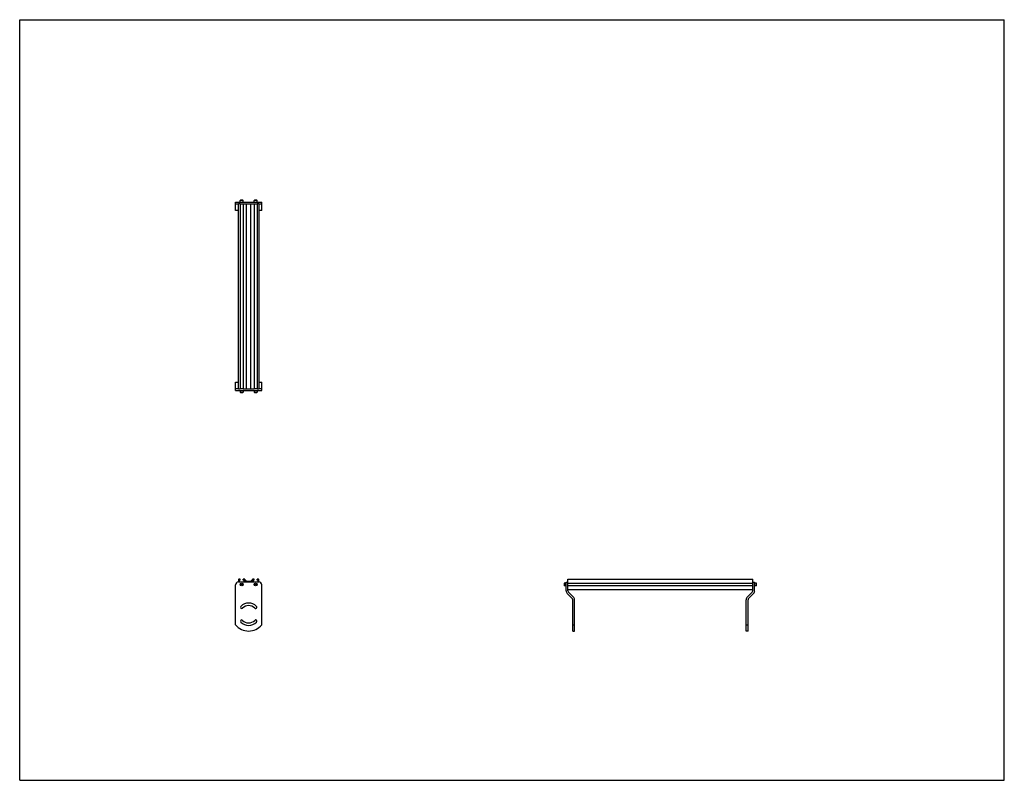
# Model space of a CAD drawing. Header units: inches. Extents: x 0 to 132, y 0 to 102.
import ezdxf

# ---------------------------------------------------------------- set-up
doc = ezdxf.new("R2010")
doc.units = ezdxf.units.IN
doc.header["$LTSCALE"] = 7.26
doc.header["$MEASUREMENT"] = 0
doc.layers.get('0').update_dxf_attribs({"linetype": 'CONTINUOUS'})
for name, color, linetype in [('300825M_BL2', 7, 'CONTINUOUS'), ('300825M_BL3', 7, 'CONTINUOUS'), ('708180P_BL0', 7, 'CONTINUOUS'), ('708180P_BL4', 7, 'CONTINUOUS'), ('708180P_BL5', 7, 'CONTINUOUS'), ('708180P_BL6', 7, 'CONTINUOUS'), ('710210_02479_BL1', 7, 'CONTINUOUS')]:
    doc.layers.add(name, color=color, linetype=linetype)

# ---------------------------------------------------------------- blocks, each defined once
blk = doc.blocks.new('708180P_BL0', base_point=(29.76, 39.16))
at = {"layer": '708180P_BL0', "color": 7, "linetype": 'CONTINUOUS'}
for p, q in [((29.57, 52.26), (29.57, 52.04)), ((29.57, 52.04), (29.94, 52.04)), ((29.59, 52.02), (29.57, 52.04)), ((29.59, 52.02), (29.92, 52.02)), ((29.92, 52.02), (29.94, 52.04)), ((29.94, 52.26), (29.94, 52.04)), ((29.7, 26.36), (29.64, 26.26)), ((29.64, 26.26), (29.7, 26.16)), ((29.7, 26.36), (29.81, 26.36)), ((29.81, 26.16), (29.7, 26.16)), ((29.87, 26.26), (29.81, 26.36)), ((29.81, 26.16), (29.87, 26.26))]:
    blk.add_line(p, q, dxfattribs=at)
for radius in [0.187, 0.163]:
    blk.add_circle((29.76, 26.26), radius, dxfattribs=at)
blk = doc.blocks.new('710210_02479_BL1', base_point=(63.82, 51.42))
at = {"layer": '710210_02479_BL1', "color": 7, "linetype": 'CONTINUOUS'}
for p, q in [((29.35, 52.51), (29.35, 77.3)), ((29.56, 77.3), (29.35, 77.3)), ((29.56, 77.3), (29.56, 52.51)), ((29.95, 77.3), (29.95, 52.51)), ((29.95, 77.3), (31.43, 77.3)), ((30.39, 52.51), (30.39, 77.3)), ((31, 52.51), (31, 77.3)), ((31.43, 77.3), (31.43, 52.51)), ((31.83, 77.3), (31.83, 52.51)), ((32.04, 77.3), (31.83, 77.3)), ((32.04, 77.3), (32.04, 52.51)), ((29.35, 52.51), (29.56, 52.51)), ((29.95, 52.51), (31.43, 52.51)), ((31.83, 52.51), (32.04, 52.51)), ((29.35, 26.91), (29.35, 26.59)), ((29.56, 26.98), (29.41, 26.98)), ((29.43, 26.86), (29.43, 26.59)), ((29.56, 26.86), (29.43, 26.86)), ((29.56, 26.86), (29.56, 26.98)), ((29.95, 26.86), (29.95, 26.98)), ((30.13, 26.98), (29.95, 26.98)), ((30.08, 26.86), (29.95, 26.86)), ((30.08, 26.59), (30.08, 26.86)), ((30.16, 26.85), (30.16, 26.59)), ((30.39, 26.59), (30.16, 26.85)), ((30.18, 26.95), (30.39, 26.72)), ((30.39, 26.72), (31, 26.72)), ((30.47, 26.64), (30.45, 26.59)), ((30.91, 26.64), (30.47, 26.64)), ((30.94, 26.59), (30.91, 26.64)), ((31, 26.72), (31.21, 26.95)), ((31.22, 26.85), (31, 26.59)), ((31.22, 26.59), (31.22, 26.85)), ((31.43, 26.98), (31.25, 26.98)), ((31.31, 26.86), (31.31, 26.59)), ((31.43, 26.86), (31.31, 26.86)), ((31.43, 26.86), (31.43, 26.98)), ((31.83, 26.86), (31.83, 26.98)), ((31.98, 26.98), (31.83, 26.98)), ((31.95, 26.86), (31.83, 26.86)), ((31.95, 26.59), (31.95, 26.86)), ((32.04, 26.59), (32.04, 26.91)), ((73.49, 26.59), (73.49, 26.98)), ((73.49, 26.98), (98.28, 26.98)), ((98.28, 26.59), (98.28, 26.98)), ((98.28, 26.38), (73.49, 26.38)), ((73.49, 26.13), (98.28, 26.13)), ((98.28, 25.54), (73.49, 25.54))]:
    blk.add_line(p, q, dxfattribs=at)
for centre, start, end in [((29.41, 26.91), 90, 180), ((30.13, 26.91), 41.6222, 90), ((31.25, 26.91), 90, 138.3778), ((31.98, 26.91), 0, 90)]:
    blk.add_arc(centre, 0.0625, start, end, dxfattribs=at)
blk = doc.blocks.new('300825M_BL2', base_point=(63.74, 48.78))
at = {"layer": '300825M_BL2', "color": 7, "linetype": 'CONTINUOUS'}
for p, q in [((28.94, 76.4), (28.94, 77.55)), ((28.94, 77.55), (32.44, 77.55)), ((28.94, 77.3), (29.35, 77.3)), ((29.56, 77.3), (29.95, 77.3)), ((31.43, 77.3), (31.83, 77.3)), ((32.04, 77.3), (32.44, 77.3)), ((32.44, 76.4), (32.44, 77.55)), ((29.35, 76.4), (28.94, 76.4)), ((32.44, 76.4), (32.04, 76.4)), ((98.28, 26.59), (98.53, 26.59)), ((98.28, 25.43), (98.28, 26.59)), ((98.53, 25.43), (98.53, 26.59)), ((28.94, 20.86), (28.94, 26.22)), ((97.53, 24.57), (98.21, 25.25)), ((97.39, 20.02), (97.39, 24.22)), ((97.64, 20.02), (97.64, 24.22)), ((97.71, 24.4), (98.39, 25.07)), ((97.39, 20.86), (97.64, 20.86)), ((97.64, 20.02), (97.39, 20.02))]:
    blk.add_line(p, q, dxfattribs=at)
for centre, radius, start, end in [((29.32, 26.22), 0.375, 90, 180), ((98.03, 25.43), 0.253, 315, 360), ((98.03, 25.43), 0.503, 315, 360), ((97.89, 24.22), 0.5, 135, 180), ((97.89, 24.22), 0.25, 135, 180), ((31.63, 23.21), 0.17, 37.3969, 45), ((31.63, 21.33), 0.17, 315, 89.4566)]:
    blk.add_arc(centre, radius, start, end, dxfattribs=at)
blk = doc.blocks.new('300825M_BL3', base_point=(51.67, 36.71))
at = {"layer": '300825M_BL3', "color": 7, "linetype": 'CONTINUOUS'}
for p, q in [((28.94, 53.4), (29.35, 53.4)), ((28.94, 52.26), (28.94, 53.4)), ((32.04, 53.4), (32.44, 53.4)), ((32.44, 52.26), (32.44, 53.4)), ((29.35, 52.51), (28.94, 52.51)), ((28.94, 52.26), (32.44, 52.26)), ((29.95, 52.51), (29.56, 52.51)), ((31.83, 52.51), (31.43, 52.51)), ((32.44, 52.51), (32.04, 52.51)), ((32.07, 26.59), (29.32, 26.59)), ((73.24, 25.43), (73.24, 26.59)), ((73.24, 26.59), (73.49, 26.59)), ((73.49, 25.43), (73.49, 26.59)), ((28.94, 20.86), (28.94, 26.22)), ((32.44, 20.86), (32.44, 26.22)), ((74.24, 24.57), (73.57, 25.25)), ((74.07, 24.4), (73.39, 25.07)), ((74.14, 20.02), (74.14, 24.22)), ((74.39, 20.02), (74.39, 24.22)), ((74.14, 20.86), (74.39, 20.86)), ((74.14, 20.02), (74.39, 20.02))]:
    blk.add_line(p, q, dxfattribs=at)
for centre, radius, start, end in [((29.32, 26.22), 0.375, 90, 180), ((32.07, 26.22), 0.375, 0, 90), ((73.75, 25.43), 0.503, 180, 225), ((73.75, 25.43), 0.253, 180, 225), ((30.69, 22.27), 1.5, 45, 135), ((73.89, 24.22), 0.25, 0, 45), ((73.89, 24.22), 0.5, 0, 45), ((29.76, 23.21), 0.17, 135, 315), ((30.69, 22.27), 1.16, 45, 135), ((31.63, 23.21), 0.17, 225, 45), ((29.76, 21.33), 0.17, 45, 225), ((30.69, 22.27), 1.5, 225, 315), ((30.69, 22.27), 1.16, 225, 315), ((31.63, 21.33), 0.17, 315, 135), ((30.69, 22.27), 2.25, 218.9424, 321.0576)]:
    blk.add_arc(centre, radius, start, end, dxfattribs=at)
blk = doc.blocks.new('708180P_BL4', base_point=(52.34, 39.16))
at = {"layer": '708180P_BL4', "color": 7, "linetype": 'CONTINUOUS'}
for p, q in [((31.44, 52.26), (31.44, 52.04)), ((31.44, 52.04), (31.82, 52.04)), ((31.47, 52.02), (31.44, 52.04)), ((31.47, 52.02), (31.79, 52.02)), ((31.79, 52.02), (31.82, 52.04)), ((31.82, 52.26), (31.82, 52.04)), ((73.03, 26.44), (73.01, 26.42)), ((73.01, 26.42), (73.01, 26.09)), ((73.03, 26.44), (73.03, 26.07)), ((73.24, 26.44), (73.03, 26.44)), ((31.57, 26.36), (31.52, 26.26)), ((31.52, 26.26), (31.57, 26.16)), ((31.57, 26.36), (31.69, 26.36)), ((31.69, 26.16), (31.57, 26.16)), ((31.74, 26.26), (31.69, 26.36)), ((31.69, 26.16), (31.74, 26.26)), ((73.03, 26.07), (73.01, 26.09)), ((73.24, 26.07), (73.03, 26.07))]:
    blk.add_line(p, q, dxfattribs=at)
for radius in [0.187, 0.163]:
    blk.add_circle((31.63, 26.26), radius, dxfattribs=at)
blk = doc.blocks.new('708180P_BL5', base_point=(29.76, 77.66))
at = {"layer": '708180P_BL5', "color": 7, "linetype": 'CONTINUOUS'}
for p, q in [((29.59, 77.78), (29.57, 77.76)), ((29.57, 77.55), (29.57, 77.76)), ((29.94, 77.76), (29.57, 77.76)), ((29.92, 77.78), (29.59, 77.78)), ((29.92, 77.78), (29.94, 77.76)), ((29.94, 77.55), (29.94, 77.76))]:
    blk.add_line(p, q, dxfattribs=at)
blk = doc.blocks.new('708180P_BL6', base_point=(65.11, 51.93))
at = {"layer": '708180P_BL6', "color": 7, "linetype": 'CONTINUOUS'}
for p, q in [((31.47, 77.78), (31.44, 77.76)), ((31.44, 77.55), (31.44, 77.76)), ((31.82, 77.76), (31.44, 77.76)), ((31.79, 77.78), (31.47, 77.78)), ((31.79, 77.78), (31.82, 77.76)), ((31.82, 77.55), (31.82, 77.76)), ((98.75, 26.44), (98.53, 26.44)), ((98.77, 26.42), (98.75, 26.44)), ((98.75, 26.07), (98.75, 26.44)), ((98.77, 26.09), (98.77, 26.42)), ((98.75, 26.07), (98.53, 26.07)), ((98.77, 26.09), (98.75, 26.07))]:
    blk.add_line(p, q, dxfattribs=at)

msp = doc.modelspace()

# ---------------------------------------------------------------- linework, layer by layer
at = {"color": 7, "linetype": 'CONTINUOUS'}
for p, q in [((0, 0), (0, 102)), ((0, 102), (132, 102)), ((132, 0), (132, 102)), ((0, 0), (132, 0))]:
    msp.add_line(p, q, dxfattribs=at)

# ---------------------------------------------------------------- block references
at = {"layer": '300825M_BL2'}
msp.add_blockref('300825M_BL2', (63.74, 48.78), dxfattribs=at)
at = {"layer": '300825M_BL3'}
msp.add_blockref('300825M_BL3', (51.67, 36.71), dxfattribs=at)
at = {"layer": '708180P_BL0'}
msp.add_blockref('708180P_BL0', (29.76, 39.16), dxfattribs=at)
at = {"layer": '708180P_BL4'}
msp.add_blockref('708180P_BL4', (52.34, 39.16), dxfattribs=at)
at = {"layer": '708180P_BL5'}
msp.add_blockref('708180P_BL5', (29.76, 77.66), dxfattribs=at)
at = {"layer": '708180P_BL6'}
msp.add_blockref('708180P_BL6', (65.11, 51.93), dxfattribs=at)
at = {"layer": '710210_02479_BL1'}
msp.add_blockref('710210_02479_BL1', (63.82, 51.42), dxfattribs=at)

doc.saveas('drawing.dxf')
